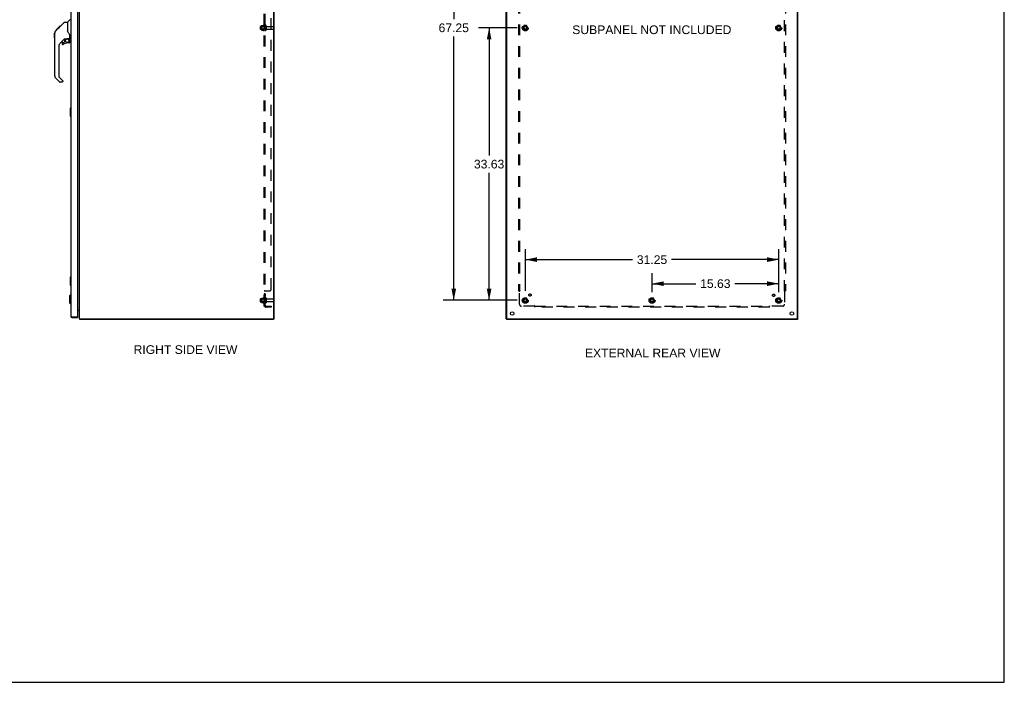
# Model space of a CAD drawing. Header units: inches. Extents: x 0 to 243, y 0 to 157.
# Tile 8 of 9: x 121 to 243, y 0 to 82. Entities that reach past the tile are written whole.
import ezdxf

# ---------------------------------------------------------------- set-up
doc = ezdxf.new("R2010")
doc.units = ezdxf.units.IN
doc.header["$LTSCALE"] = 13.357143
doc.header["$MEASUREMENT"] = 0
doc.linetypes.add('HIDDEN', pattern=[0.2, 0.1, -0.1])
doc.layers.get('0').update_dxf_attribs({"linetype": 'CONTINUOUS'})
for name, color, linetype in [('02___PRT_ALL_AXES', 7, 'CONTINUOUS'), ('BENT-SUB-8STUDS', 7, 'CONTINUOUS'), ('DEFAULT_2', 8, 'HIDDEN'), ('DIMENSIONS', 7, 'CONTINUOUS')]:
    doc.layers.add(name, color=color, linetype=linetype)
doc.styles.get("Standard").update_dxf_attribs({"font": 'arial.ttf'})
doc.dimstyles.new('DIMSTYLE_1', dxfattribs={"dimtxt": 1.071429, "dimasz": 1.428571, "dimexe": 0.09, "dimexo": 0.07, "dimgap": 0.0375, "dimtad": 0, "dimtih": 1, "dimtoh": 1, "dimzin": 4, "dimdsep": 46, "dimtxsty": 'Standard', "dimblk": '_FILLED', "dimblk1": '_FILLED', "dimblk2": '_FILLED', "dimcen": 0.09, "dimazin": 1, "dimtfac": 1, "dimtdec": 3, "dimtofl": 0, "dimtmove": 0, "dimatfit": 3, "dimldrblk": '_FILLED', "dimfxl": 1, "dimtolj": 1, "dimtzin": 4, "dimarcsym": 0})

# ---------------------------------------------------------------- blocks, each defined once
blk = doc.blocks.new('_FILLED')
at = {"color": 0, "linetype": 'ByBlock'}
blk.add_solid([(0, 0), (-1, 0.2), (-1, -0.2)], dxfattribs=at)
blk = doc.blocks.new('*D16')
at = {"layer": 'BENT-SUB-8STUDS', "color": 2, "linetype": 'Continuous'}
for p, q in [((182.79, 114.39), (173.67, 114.39)), ((174.96, 114.39), (174.96, 81.83)), ((174.96, 47.14), (174.96, 79.69)), ((182.79, 47.14), (173.67, 47.14))]:
    blk.add_line(p, q, dxfattribs=at)
at = {"layer": 'BENT-SUB-8STUDS', "color": 2, "linetype": 'Continuous', "xscale": 1.4285714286, "yscale": 1.4285714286, "zscale": 1.4285714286}
for p, rotation in [((174.96, 114.39), 90), ((174.96, 47.14), 270)]:
    blk.add_blockref('_FILLED', p, dxfattribs=dict(at, rotation=rotation))
at = {"layer": 'BENT-SUB-8STUDS', "color": 2, "linetype": 'Continuous', "insert": (174.96, 81.3), "char_height": 1.071, "width": 3.744, "attachment_point": 2, "line_spacing_factor": 0.9}
blk.add_mtext('67.25', dxfattribs=at)
blk = doc.blocks.new('*D17')
at = {"layer": 'BENT-SUB-8STUDS', "color": 2, "linetype": 'Continuous'}
for p, q in [((182.79, 80.76), (178.03, 80.76)), ((179.32, 80.76), (179.32, 65.02)), ((179.32, 47.14), (179.32, 62.88)), ((182.79, 47.14), (178.03, 47.14))]:
    blk.add_line(p, q, dxfattribs=at)
at = {"layer": 'BENT-SUB-8STUDS', "color": 2, "linetype": 'Continuous', "xscale": 1.4285714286, "yscale": 1.4285714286, "zscale": 1.4285714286}
for p, rotation in [((179.32, 80.76), 90), ((179.32, 47.14), 270)]:
    blk.add_blockref('_FILLED', p, dxfattribs=dict(at, rotation=rotation))
at = {"layer": 'BENT-SUB-8STUDS', "color": 2, "linetype": 'Continuous', "insert": (179.32, 64.48), "char_height": 1.071, "width": 3.744, "attachment_point": 2, "line_spacing_factor": 0.9}
blk.add_mtext('33.63', dxfattribs=at)
blk = doc.blocks.new('*D18')
at = {"layer": 'BENT-SUB-8STUDS', "color": 2, "linetype": 'Continuous'}
for p, q in [((183.79, 48.32), (183.79, 53.44)), ((215.04, 48.14), (215.04, 53.44)), ((183.79, 52.16), (197, 52.16)), ((215.04, 52.16), (201.82, 52.16))]:
    blk.add_line(p, q, dxfattribs=at)
at = {"layer": 'BENT-SUB-8STUDS', "color": 2, "linetype": 'Continuous', "xscale": 1.4285714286, "yscale": 1.4285714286, "zscale": 1.4285714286, "rotation": 180}
blk.add_blockref('_FILLED', (183.79, 52.16), dxfattribs=at)
at = {"layer": 'BENT-SUB-8STUDS', "color": 2, "linetype": 'Continuous', "xscale": 1.4285714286, "yscale": 1.4285714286, "zscale": 1.4285714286}
blk.add_blockref('_FILLED', (215.04, 52.16), dxfattribs=at)
at = {"layer": 'BENT-SUB-8STUDS', "color": 2, "linetype": 'Continuous', "insert": (199.41, 52.69), "char_height": 1.071, "width": 3.744, "attachment_point": 2, "line_spacing_factor": 0.9}
blk.add_mtext('31.25', dxfattribs=at)
blk = doc.blocks.new('*D19')
at = {"layer": 'BENT-SUB-8STUDS', "color": 2, "linetype": 'Continuous'}
for p, q in [((199.41, 48.14), (199.41, 50.48)), ((215.04, 48.14), (215.04, 50.48)), ((199.41, 49.19), (204.82, 49.19)), ((215.04, 49.19), (209.63, 49.19))]:
    blk.add_line(p, q, dxfattribs=at)
at = {"layer": 'BENT-SUB-8STUDS', "color": 2, "linetype": 'Continuous', "xscale": 1.4285714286, "yscale": 1.4285714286, "zscale": 1.4285714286, "rotation": 180}
blk.add_blockref('_FILLED', (199.41, 49.19), dxfattribs=at)
at = {"layer": 'BENT-SUB-8STUDS', "color": 2, "linetype": 'Continuous', "xscale": 1.4285714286, "yscale": 1.4285714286, "zscale": 1.4285714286}
blk.add_blockref('_FILLED', (215.04, 49.19), dxfattribs=at)
at = {"layer": 'BENT-SUB-8STUDS', "color": 2, "linetype": 'Continuous', "insert": (207.22, 49.73), "char_height": 1.071, "width": 3.744, "attachment_point": 2, "line_spacing_factor": 0.9}
blk.add_mtext('15.63', dxfattribs=at)

msp = doc.modelspace()

# ---------------------------------------------------------------- linework, layer by layer
at = {"color": 7, "linetype": 'Continuous'}
for p, q in [((242.857, 0), (242.857, 157.143)), ((126.284, 80.804), (126.909, 81.428)), ((126.964, 81.451), (127.325, 81.451)), ((127.325, 81.451), (127.325, 80.346)), ((127.331, 81.456), (127.629, 81.754)), ((125.866, 80.384), (126.144, 80.662)), ((125.972, 80.558), (125.975, 80.561)), ((125.972, 80.558), (126.038, 80.558)), ((125.975, 80.561), (126.042, 80.561)), ((125.976, 80.562), (126.385, 80.971)), ((126.043, 80.562), (125.976, 80.562)), ((126.124, 80.643), (126.057, 80.643)), ((126.21, 80.729), (126.143, 80.729)), ((126.144, 80.663), (126.277, 80.796)), ((126.171, 80.689), (126.144, 80.662)), ((126.292, 80.811), (126.226, 80.811)), ((126.284, 80.804), (126.249, 80.768)), ((126.369, 80.888), (126.302, 80.888)), ((126.385, 80.971), (126.387, 80.973)), ((126.452, 80.971), (126.385, 80.971)), ((126.386, 80.972), (126.453, 80.972)), ((126.387, 80.973), (126.454, 80.973)), ((127.345, 80.354), (127.325, 80.409)), ((127.375, 80.286), (127.345, 80.354)), ((125.739, 79.524), (125.739, 80.111)), ((125.751, 74.822), (125.751, 80.107)), ((126.937, 79.389), (126.435, 78.887)), ((126.735, 78.969), (126.887, 78.969)), ((126.896, 78.972), (126.968, 79.044)), ((126.971, 79.379), (126.971, 79.052)), ((127.013, 79.384), (127.101, 79.384)), ((127.279, 79.425), (127.286, 79.425)), ((127.286, 79.425), (127.581, 79.425)), ((127.464, 79.425), (127.543, 79.345)), ((127.536, 79.338), (127.529, 79.331)), ((127.581, 79.206), (127.601, 79.206)), ((127.601, 79.423), (127.601, 79.83)), ((127.601, 78.969), (127.601, 79.206)), ((127.64, 79.384), (127.719, 79.384)), ((126.262, 78.47), (126.262, 74.737)), ((126.656, 78.89), (126.656, 78.771)), ((127.522, 78.89), (127.286, 78.89)), ((126.318, 74.092), (125.866, 74.544)), ((126.285, 74.681), (126.721, 74.246)), ((126.735, 74.212), (126.735, 74.148)), ((126.656, 74.069), (126.374, 74.069)), ((127.659, 70.83), (127.659, 69.86)), ((127.674, 70.845), (127.719, 70.845)), ((127.706, 70.745), (127.706, 69.945)), ((127.674, 69.845), (127.719, 69.845)), ((127.659, 49.997), (127.659, 49.027)), ((127.674, 50.012), (127.719, 50.012)), ((127.706, 49.912), (127.706, 49.112)), ((127.674, 49.012), (127.719, 49.012)), ((127.562, 47.695), (127.68, 47.813)), ((127.562, 47.695), (127.562, 46.829)), ((127.68, 47.813), (127.719, 47.813)), ((127.68, 47.813), (127.68, 46.711)), ((127.562, 46.829), (127.68, 46.711)), ((127.68, 46.711), (127.719, 46.711)), ((127.864, 45.012), (127.864, 45.087)), ((128.529, 45.087), (128.544, 45.087)), ((128.544, 45.087), (128.544, 45.012)), ((128.829, 44.805), (128.85, 44.826)), ((128.85, 44.837), (128.85, 44.762)), ((152.682, 44.837), (152.787, 44.837)), ((152.712, 44.837), (152.712, 44.867)), ((152.724, 44.837), (152.724, 44.762)), ((181.479, 44.837), (181.411, 44.837)), ((181.474, 44.837), (181.474, 44.762)), ((217.343, 44.837), (217.411, 44.837)), ((217.348, 44.837), (217.348, 44.762)), ((0, 0), (242.857, 0))]:
    msp.add_line(p, q, dxfattribs=at)
at = {"color": 3, "linetype": 'Continuous'}
for p, q in [((128.787, 44.837), (128.787, 116.687)), ((152.712, 116.647), (152.712, 44.877)), ((152.787, 116.687), (152.787, 44.837)), ((181.411, 44.837), (181.411, 116.687)), ((181.451, 116.657), (181.451, 44.867)), ((217.371, 44.867), (217.371, 116.657)), ((217.411, 44.837), (217.411, 116.687)), ((127.719, 116.367), (127.719, 45.157)), ((128.544, 116.422), (128.544, 45.102)), ((127.864, 45.087), (128.529, 45.087)), ((127.864, 45.012), (128.544, 45.012)), ((128.544, 45.937), (128.772, 45.937)), ((128.775, 45.918), (128.776, 45.919)), ((128.776, 45.919), (128.778, 45.922)), ((128.787, 44.837), (152.672, 44.837)), ((152.724, 44.762), (128.85, 44.762)), ((217.348, 44.762), (181.474, 44.762)), ((181.481, 44.837), (217.341, 44.837))]:
    msp.add_line(p, q, dxfattribs=at)
at = {"color": 7, "linetype": 'Continuous'}
for points in [[(126.909, 81.428), (126.916, 81.434), (126.925, 81.44), (126.934, 81.445), (126.944, 81.448), (126.954, 81.45), (126.964, 81.451)], [(125.866, 80.384), (125.847, 80.364), (125.821, 80.331), (125.799, 80.295), (125.781, 80.258), (125.767, 80.218), (125.757, 80.178), (125.752, 80.136), (125.751, 80.107)], [(126.249, 80.768), (126.227, 80.746), (126.205, 80.724), (126.171, 80.689)], [(127.548, 80.001), (127.499, 80.071), (127.45, 80.148), (127.409, 80.219), (127.375, 80.286)], [(127.101, 79.384), (127.109, 79.385), (127.118, 79.387), (127.128, 79.39), (127.139, 79.394), (127.153, 79.398), (127.168, 79.404), (127.184, 79.409), (127.202, 79.414), (127.221, 79.418), (127.24, 79.422), (127.26, 79.424), (127.279, 79.425)], [(127.581, 79.206), (127.58, 79.22), (127.579, 79.234), (127.576, 79.248), (127.572, 79.261), (127.567, 79.274), (127.562, 79.287), (127.555, 79.299), (127.547, 79.31), (127.539, 79.321), (127.529, 79.331)], [(127.543, 79.345), (127.543, 79.345), (127.543, 79.345), (127.542, 79.344), (127.541, 79.343), (127.539, 79.341), (127.536, 79.338)], [(127.601, 79.83), (127.6, 79.854), (127.595, 79.889), (127.586, 79.923), (127.574, 79.955), (127.559, 79.984), (127.548, 80.001)], [(127.704, 70.781), (127.705, 70.776), (127.705, 70.77), (127.705, 70.764), (127.706, 70.758), (127.706, 70.751), (127.706, 70.745)], [(127.706, 69.945), (127.706, 69.939), (127.706, 69.933), (127.705, 69.926), (127.705, 69.92), (127.705, 69.915), (127.704, 69.909)], [(127.704, 49.948), (127.705, 49.942), (127.705, 49.936), (127.705, 49.93), (127.706, 49.924), (127.706, 49.918), (127.706, 49.912)], [(127.706, 49.112), (127.706, 49.105), (127.706, 49.099), (127.705, 49.093), (127.705, 49.087), (127.705, 49.081), (127.704, 49.076)]]:
    msp.add_lwpolyline(points, dxfattribs=at)
at = {"color": 3, "linetype": 'Continuous'}
for points in [[(127.719, 45.157), (127.719, 45.154), (127.721, 45.15), (127.722, 45.147), (127.725, 45.144), (127.728, 45.141), (127.732, 45.138), (127.737, 45.134), (127.742, 45.131), (127.748, 45.128), (127.754, 45.125), (127.762, 45.122), (127.769, 45.119), (127.777, 45.115), (127.786, 45.112), (127.795, 45.109), (127.804, 45.106), (127.813, 45.103), (127.823, 45.099)], [(127.823, 45.099), (127.833, 45.096), (127.843, 45.093), (127.864, 45.087)], [(128.772, 45.937), (128.771, 45.936), (128.771, 45.934), (128.771, 45.933), (128.772, 45.931), (128.772, 45.93), (128.773, 45.928), (128.774, 45.926), (128.775, 45.925), (128.776, 45.924), (128.778, 45.922), (128.779, 45.921), (128.78, 45.92), (128.782, 45.918), (128.783, 45.917), (128.784, 45.916), (128.785, 45.914)], [(128.772, 45.911), (128.771, 45.911), (128.771, 45.911), (128.771, 45.912), (128.771, 45.913), (128.772, 45.913), (128.772, 45.914), (128.773, 45.916), (128.774, 45.917), (128.775, 45.918)], [(128.829, 44.805), (128.83, 44.804), (128.831, 44.802), (128.832, 44.8), (128.833, 44.798), (128.834, 44.796), (128.835, 44.793), (128.836, 44.791), (128.837, 44.788), (128.838, 44.786), (128.838, 44.783), (128.84, 44.778)], [(128.84, 44.778), (128.84, 44.776), (128.841, 44.774), (128.841, 44.772), (128.842, 44.77), (128.843, 44.769), (128.844, 44.767), (128.844, 44.766), (128.845, 44.765), (128.846, 44.764), (128.847, 44.763), (128.847, 44.762), (128.848, 44.762), (128.849, 44.762), (128.85, 44.762)]]:
    msp.add_lwpolyline(points, dxfattribs=at)
at = {"color": 7, "linetype": 'Continuous'}
msp.add_circle((127.286, 79.185), 0.217, dxfattribs=at)
for centre, radius, start, end in [((127.345, 81.443), 0.0197, 135, 180), ((127.657, 81.726), 0.0394, 90, 135), ((125.758, 80.111), 0.0197, 110.96309, 180), ((125.758, 79.524), 0.0197, 180, 246.39296), ((126.735, 78.89), 0.0787, 90, 180), ((126.887, 78.98), 0.0118, 270, 315), ((127.013, 79.187), 0.197, 90, 127.44051), ((126.959, 79.052), 0.0118, 315, 360), ((127.522, 78.969), 0.0787, 270, 360), ((127.404, 79.206), 0.197, 0, 45), ((127.581, 79.445), 0.0197, 270, 360), ((127.64, 79.423), 0.0394, 180, 270), ((126.853, 78.47), 0.591, 135, 180), ((126.735, 78.771), 0.0787, 180, 309.5212), ((127.286, 78.102), 0.787, 90, 129.5212), ((126.144, 74.822), 0.394, 180, 225), ((126.341, 74.737), 0.0787, 180, 225), ((126.374, 74.148), 0.0787, 225, 270), ((126.656, 74.148), 0.0787, 270, 360), ((126.688, 74.212), 0.0472, 0, 45), ((127.674, 70.83), 0.015, 90, 180), ((127.704, 70.83), 0.015, 0, 90), ((127.674, 69.86), 0.015, 180, 270), ((127.704, 69.86), 0.015, 270, 360), ((127.674, 49.997), 0.015, 90, 180), ((127.704, 49.997), 0.015, 0, 90), ((127.674, 49.027), 0.015, 180, 270), ((127.704, 49.027), 0.015, 270, 360), ((127.864, 45.157), 0.07, 235.53854, 270)]:
    msp.add_arc(centre, radius, start, end, dxfattribs=at)
at = {"color": 3, "linetype": 'Continuous'}
for centre, radius, start, end in [((127.864, 45.157), 0.145, 180, 270), ((128.529, 45.102), 0.015, 270, 360), ((128.717, 45.867), 0.07, 0, 90), ((128.932, 44.907), 0.145, 208.86846, 224.60138), ((152.672, 44.877), 0.04, 270, 360), ((181.481, 44.867), 0.03, 180, 270), ((217.341, 44.867), 0.03, 270, 360)]:
    msp.add_arc(centre, radius, start, end, dxfattribs=at)
at = {"layer": '02___PRT_ALL_AXES', "color": 8, "linetype": 'HIDDEN'}
for p, q in [((151.117, 80.945), (151.712, 80.945)), ((151.117, 80.579), (151.712, 80.579)), ((151.517, 81.118), (151.517, 80.406)), ((151.587, 81.012), (151.587, 81.096)), ((151.712, 81.012), (151.587, 81.012)), ((151.587, 81.012), (151.587, 80.512)), ((151.712, 80.512), (151.587, 80.512)), ((151.587, 80.428), (151.587, 80.512)), ((151.712, 81.012), (151.712, 80.512)), ((151.88, 80.928), (152.682, 80.928)), ((151.88, 80.596), (152.682, 80.596)), ((151.517, 47.493), (151.517, 46.781)), ((151.712, 47.932), (151.587, 47.932)), ((151.587, 47.932), (151.587, 47.615)), ((151.712, 47.896), (151.587, 47.896)), ((151.712, 47.651), (151.587, 47.651)), ((151.712, 47.615), (151.587, 47.615)), ((151.587, 47.387), (151.587, 47.471)), ((151.712, 47.387), (151.587, 47.387)), ((151.587, 47.387), (151.587, 46.887)), ((151.712, 47.932), (151.712, 47.615)), ((151.712, 47.387), (151.712, 46.887)), ((151.117, 47.32), (151.712, 47.32)), ((151.117, 46.954), (151.712, 46.954)), ((151.712, 46.887), (151.587, 46.887)), ((151.587, 46.803), (151.587, 46.887)), ((151.88, 47.303), (152.682, 47.303)), ((151.88, 46.971), (152.682, 46.971))]:
    msp.add_line(p, q, dxfattribs=at)
for centre, radius in [((183.786, 80.762), 0.372), ((183.786, 80.762), 0.356), ((183.786, 80.762), 0.25), ((183.786, 80.762), 0.183), ((215.036, 80.762), 0.372), ((215.036, 80.762), 0.356), ((215.036, 80.762), 0.25), ((215.036, 80.762), 0.183), ((183.786, 47.137), 0.372), ((183.786, 47.137), 0.356), ((183.786, 47.137), 0.25), ((184.366, 47.792), 0.141), ((199.411, 47.137), 0.372), ((199.411, 47.137), 0.356), ((199.411, 47.137), 0.25), ((214.417, 47.755), 0.141), ((215.036, 47.137), 0.372), ((215.036, 47.137), 0.356), ((215.036, 47.137), 0.25), ((183.786, 47.137), 0.183), ((199.411, 47.137), 0.183), ((215.036, 47.137), 0.183)]:
    msp.add_circle(centre, radius, dxfattribs=at)
at = {"layer": '02___PRT_ALL_AXES', "color": 3, "linetype": 'Continuous'}
for centre in [(182.161, 45.509), (216.661, 45.509)]:
    msp.add_circle(centre, 0.219, dxfattribs=at)
at = {"layer": '02___PRT_ALL_AXES', "color": 8, "linetype": 'HIDDEN'}
for centre, radius, start, end in [((152.117, 80.762), 0.698, 149.33687, 156.03207), ((152.117, 80.762), 0.698, 203.96793, 210.66313), ((151.549, 81.096), 0.0384, 0, 145.55034), ((151.549, 80.428), 0.0384, 214.44966, 360), ((152.117, 47.137), 0.698, 149.33687, 156.03207), ((151.549, 47.471), 0.0384, 0, 145.55034), ((152.117, 47.137), 0.698, 203.96793, 210.66313), ((151.549, 46.803), 0.0384, 214.44966, 360)]:
    msp.add_arc(centre, radius, start, end, dxfattribs=at)
at = {"layer": 'DEFAULT_2', "color": 8, "linetype": 'HIDDEN'}
for p, q in [((151.587, 46.418), (151.587, 115.105)), ((151.712, 46.418), (151.712, 115.105)), ((152.462, 48.543), (152.462, 112.98)), ((182.942, 113.23), (182.942, 48.293)), ((183.067, 113.23), (183.067, 48.293)), ((215.755, 48.293), (215.755, 113.23)), ((215.88, 113.23), (215.88, 48.293)), ((151.087, 80.915), (151.087, 80.609)), ((151.251, 81.017), (151.251, 80.506)), ((151.271, 80.945), (151.251, 80.965)), ((151.271, 80.578), (151.251, 80.558)), ((151.262, 81.039), (151.489, 81.039)), ((151.262, 80.484), (151.489, 80.484)), ((151.567, 80.945), (151.271, 80.945)), ((151.271, 80.945), (151.271, 80.578)), ((151.567, 80.578), (151.271, 80.578)), ((151.567, 80.945), (151.587, 80.965)), ((151.567, 80.945), (151.567, 80.578)), ((151.567, 80.578), (151.587, 80.558)), ((151.818, 81.026), (151.818, 80.497)), ((183.623, 81.034), (183.468, 80.767)), ((183.468, 80.757), (183.623, 80.489)), ((183.94, 81.039), (183.631, 81.039)), ((183.94, 80.484), (183.631, 80.484)), ((184.103, 80.767), (183.949, 81.034)), ((183.949, 80.489), (184.103, 80.757)), ((214.873, 81.034), (214.718, 80.767)), ((214.718, 80.757), (214.873, 80.489)), ((215.19, 81.039), (214.881, 81.039)), ((215.19, 80.484), (214.881, 80.484)), ((215.353, 80.767), (215.199, 81.034)), ((215.199, 80.489), (215.353, 80.757)), ((151.251, 47.392), (151.251, 46.881)), ((151.262, 47.414), (151.489, 47.414)), ((151.587, 48.259), (151.587, 48.258)), ((151.712, 48.258), (151.587, 48.258)), ((151.613, 48.279), (151.61, 48.278)), ((151.639, 48.291), (151.637, 48.29)), ((151.641, 48.293), (152.212, 48.293)), ((151.818, 47.401), (151.818, 46.872)), ((182.942, 48.293), (183.108, 48.293)), ((183.048, 48.276), (183.055, 48.269)), ((183.067, 46.668), (183.067, 48.258)), ((183.623, 47.409), (183.468, 47.142)), ((183.94, 47.414), (183.631, 47.414)), ((184.103, 47.142), (183.949, 47.409)), ((199.248, 47.409), (199.093, 47.142)), ((199.565, 47.414), (199.256, 47.414)), ((199.728, 47.142), (199.574, 47.409)), ((214.873, 47.409), (214.718, 47.142)), ((215.19, 47.414), (214.881, 47.414)), ((215.353, 47.142), (215.199, 47.409)), ((215.714, 48.293), (215.88, 48.293)), ((215.755, 48.258), (215.755, 46.668)), ((151.087, 47.29), (151.087, 46.984)), ((151.271, 47.32), (151.251, 47.34)), ((151.271, 46.953), (151.251, 46.933)), ((151.262, 46.859), (151.489, 46.859)), ((151.567, 47.32), (151.271, 47.32)), ((151.271, 47.32), (151.271, 46.953)), ((151.567, 46.953), (151.271, 46.953)), ((151.567, 47.32), (151.587, 47.34)), ((151.567, 47.32), (151.567, 46.953)), ((151.567, 46.953), (151.587, 46.933)), ((151.712, 46.418), (151.587, 46.418)), ((151.641, 46.379), (151.737, 46.459)), ((151.716, 46.441), (151.716, 46.441)), ((151.824, 46.418), (152.462, 46.418)), ((152.462, 46.293), (151.824, 46.293)), ((152.462, 46.418), (152.462, 46.293)), ((184.907, 46.418), (183.317, 46.418)), ((183.468, 47.132), (183.623, 46.864)), ((183.94, 46.859), (183.631, 46.859)), ((183.949, 46.864), (184.103, 47.132)), ((184.942, 46.293), (184.942, 46.459)), ((184.942, 46.418), (213.88, 46.418)), ((213.88, 46.293), (184.942, 46.293)), ((199.093, 47.132), (199.248, 46.864)), ((199.565, 46.859), (199.256, 46.859)), ((199.574, 46.864), (199.728, 47.132)), ((213.88, 46.293), (213.88, 46.459)), ((213.897, 46.399), (213.903, 46.406)), ((215.505, 46.418), (213.915, 46.418)), ((214.718, 47.132), (214.873, 46.864)), ((215.19, 46.859), (214.881, 46.859)), ((215.199, 46.864), (215.353, 47.132))]:
    msp.add_line(p, q, dxfattribs=at)
for points in [[(151.61, 48.278), (151.606, 48.276), (151.603, 48.274), (151.6, 48.273), (151.597, 48.271), (151.595, 48.269), (151.592, 48.268), (151.59, 48.266), (151.589, 48.264), (151.588, 48.262), (151.587, 48.261), (151.587, 48.259), (151.587, 48.258)], [(151.597, 48.271), (151.595, 48.269), (151.592, 48.268), (151.59, 48.266)], [(151.641, 48.293), (151.639, 48.291), (151.637, 48.29), (151.634, 48.288), (151.631, 48.287), (151.627, 48.285), (151.624, 48.284), (151.62, 48.282), (151.613, 48.279)], [(151.726, 48.273), (151.723, 48.271), (151.721, 48.269), (151.719, 48.268), (151.717, 48.266), (151.715, 48.265), (151.714, 48.263), (151.713, 48.262), (151.713, 48.26), (151.712, 48.259), (151.712, 48.258)], [(151.719, 48.268), (151.717, 48.266), (151.715, 48.265), (151.714, 48.263), (151.713, 48.262), (151.713, 48.26), (151.712, 48.259), (151.712, 48.258)], [(151.737, 48.293), (151.738, 48.291), (151.738, 48.289), (151.738, 48.288), (151.738, 48.286), (151.737, 48.285), (151.737, 48.283), (151.736, 48.282), (151.735, 48.28), (151.733, 48.279), (151.732, 48.277), (151.73, 48.276), (151.728, 48.275), (151.726, 48.273)], [(151.732, 48.277), (151.73, 48.276), (151.728, 48.275)], [(151.737, 48.293), (151.738, 48.291), (151.738, 48.289), (151.738, 48.288), (151.738, 48.286), (151.737, 48.285), (151.737, 48.283), (151.736, 48.282), (151.735, 48.28)], [(183.029, 48.293), (183.031, 48.291), (183.033, 48.29), (183.035, 48.288), (183.037, 48.287), (183.039, 48.285), (183.04, 48.284), (183.042, 48.282), (183.044, 48.281), (183.045, 48.279), (183.047, 48.278), (183.048, 48.276)], [(183.055, 48.269), (183.057, 48.268), (183.059, 48.266), (183.06, 48.264), (183.062, 48.262), (183.064, 48.261), (183.066, 48.259), (183.067, 48.258)], [(183.086, 48.271), (183.082, 48.268), (183.079, 48.266), (183.077, 48.265), (183.075, 48.263), (183.073, 48.262), (183.071, 48.26), (183.069, 48.259), (183.067, 48.258)], [(183.108, 48.293), (183.107, 48.291), (183.107, 48.289), (183.106, 48.288), (183.105, 48.286), (183.104, 48.285), (183.102, 48.283), (183.101, 48.282), (183.1, 48.28), (183.098, 48.279), (183.096, 48.277), (183.095, 48.276), (183.093, 48.275), (183.091, 48.273), (183.089, 48.272), (183.086, 48.271)], [(215.714, 48.293), (215.714, 48.291), (215.715, 48.289), (215.716, 48.288), (215.717, 48.286), (215.718, 48.285), (215.719, 48.283), (215.721, 48.282), (215.722, 48.28), (215.724, 48.279), (215.725, 48.277), (215.727, 48.276), (215.729, 48.275), (215.731, 48.273), (215.733, 48.272), (215.735, 48.271), (215.74, 48.268)], [(215.74, 48.268), (215.742, 48.266), (215.745, 48.265), (215.747, 48.263), (215.749, 48.262), (215.751, 48.26), (215.753, 48.259), (215.755, 48.258)], [(215.773, 48.276), (215.767, 48.269), (215.765, 48.268), (215.763, 48.266), (215.761, 48.264), (215.759, 48.262), (215.758, 48.261), (215.756, 48.259), (215.755, 48.258)], [(215.793, 48.293), (215.791, 48.291), (215.789, 48.29), (215.787, 48.288), (215.785, 48.287), (215.783, 48.285), (215.781, 48.284), (215.78, 48.282), (215.778, 48.281), (215.776, 48.279), (215.775, 48.278), (215.773, 48.276)], [(151.617, 46.395), (151.61, 46.398), (151.606, 46.399), (151.603, 46.401), (151.6, 46.402), (151.597, 46.404), (151.595, 46.406), (151.592, 46.408), (151.59, 46.409), (151.589, 46.411), (151.588, 46.413), (151.587, 46.415), (151.587, 46.417), (151.587, 46.418)], [(151.641, 46.379), (151.639, 46.382), (151.637, 46.384), (151.634, 46.386), (151.631, 46.388), (151.627, 46.39), (151.624, 46.391), (151.62, 46.393), (151.617, 46.395)], [(151.716, 46.441), (151.716, 46.441), (151.716, 46.441), (151.716, 46.441), (151.715, 46.44), (151.715, 46.44), (151.714, 46.44), (151.714, 46.44), (151.713, 46.439), (151.713, 46.439), (151.712, 46.439), (151.712, 46.438), (151.711, 46.438), (151.71, 46.438), (151.71, 46.437), (151.709, 46.437), (151.708, 46.437), (151.708, 46.436), (151.707, 46.436), (151.706, 46.436), (151.706, 46.435), (151.705, 46.435), (151.704, 46.434), (151.703, 46.434), (151.703, 46.434), (151.702, 46.433), (151.701, 46.433), (151.7, 46.433), (151.7, 46.432), (151.699, 46.432), (151.698, 46.432), (151.697, 46.431), (151.696, 46.431), (151.696, 46.431), (151.695, 46.43), (151.694, 46.43), (151.693, 46.429), (151.692, 46.429), (151.691, 46.429), (151.69, 46.428), (151.689, 46.428), (151.688, 46.428), (151.687, 46.427), (151.686, 46.427), (151.685, 46.426), (151.684, 46.426), (151.683, 46.426), (151.682, 46.425), (151.681, 46.425), (151.68, 46.425), (151.679, 46.424), (151.678, 46.424), (151.677, 46.424), (151.675, 46.423), (151.674, 46.423), (151.673, 46.423), (151.672, 46.422), (151.671, 46.422), (151.67, 46.422), (151.669, 46.421), (151.668, 46.421), (151.667, 46.421), (151.666, 46.421), (151.665, 46.42), (151.664, 46.42), (151.663, 46.42), (151.662, 46.42), (151.661, 46.419), (151.66, 46.419), (151.659, 46.419), (151.658, 46.419), (151.657, 46.419), (151.657, 46.419), (151.656, 46.418), (151.655, 46.418), (151.654, 46.418), (151.654, 46.418), (151.653, 46.418), (151.653, 46.418), (151.652, 46.418), (151.652, 46.418)], [(151.652, 46.418), (151.652, 46.418), (151.652, 46.418), (151.652, 46.418), (151.653, 46.418), (151.653, 46.418), (151.653, 46.418), (151.654, 46.418), (151.654, 46.418), (151.655, 46.418), (151.656, 46.418)], [(151.73, 46.445), (151.726, 46.442), (151.725, 46.439), (151.723, 46.437), (151.721, 46.435), (151.719, 46.433), (151.717, 46.43), (151.715, 46.428), (151.714, 46.426), (151.713, 46.424), (151.713, 46.422), (151.712, 46.42), (151.712, 46.418)], [(151.712, 46.438), (151.713, 46.438), (151.713, 46.439), (151.713, 46.439), (151.714, 46.439), (151.714, 46.44), (151.715, 46.44), (151.715, 46.44), (151.715, 46.441), (151.716, 46.441), (151.716, 46.441), (151.716, 46.441)], [(151.737, 46.459), (151.738, 46.458), (151.738, 46.457), (151.738, 46.457), (151.738, 46.456), (151.737, 46.455), (151.737, 46.453), (151.736, 46.452), (151.735, 46.451), (151.733, 46.449), (151.732, 46.447), (151.73, 46.445)], [(184.917, 46.433), (184.915, 46.43), (184.914, 46.428), (184.913, 46.426), (184.911, 46.424), (184.91, 46.422), (184.908, 46.42), (184.907, 46.418)], [(184.925, 46.399), (184.919, 46.406), (184.917, 46.408), (184.915, 46.409), (184.913, 46.411), (184.911, 46.413), (184.91, 46.415), (184.908, 46.417), (184.907, 46.418)], [(184.942, 46.459), (184.94, 46.458), (184.939, 46.457), (184.937, 46.457), (184.935, 46.456), (184.934, 46.455), (184.932, 46.453), (184.931, 46.452), (184.929, 46.451), (184.928, 46.449), (184.926, 46.447), (184.925, 46.445), (184.924, 46.444), (184.922, 46.442), (184.921, 46.439), (184.92, 46.437), (184.917, 46.433)], [(184.942, 46.379), (184.941, 46.382), (184.939, 46.384), (184.937, 46.386), (184.936, 46.388), (184.934, 46.39), (184.933, 46.391), (184.931, 46.393), (184.93, 46.395), (184.928, 46.396), (184.927, 46.398), (184.925, 46.399)], [(213.88, 46.459), (213.881, 46.458), (213.883, 46.457), (213.885, 46.457), (213.886, 46.456), (213.888, 46.455), (213.889, 46.453), (213.891, 46.452), (213.892, 46.451), (213.894, 46.449), (213.895, 46.447), (213.897, 46.445), (213.898, 46.444), (213.899, 46.442), (213.901, 46.439), (213.902, 46.437)], [(213.88, 46.379), (213.881, 46.382), (213.883, 46.384), (213.884, 46.386), (213.886, 46.388), (213.887, 46.39), (213.889, 46.391), (213.891, 46.393), (213.892, 46.395), (213.894, 46.396), (213.895, 46.398), (213.897, 46.399)], [(213.902, 46.437), (213.905, 46.433), (213.906, 46.43), (213.908, 46.428), (213.909, 46.426), (213.911, 46.424), (213.912, 46.422), (213.914, 46.42), (213.915, 46.418)], [(213.903, 46.406), (213.905, 46.408), (213.907, 46.409), (213.909, 46.411), (213.91, 46.413), (213.912, 46.415), (213.914, 46.417), (213.915, 46.418)]]:
    msp.add_lwpolyline(points, dxfattribs=at)
for centre, radius in [((183.786, 80.762), 0.318), ((183.786, 80.762), 0.204), ((183.786, 80.762), 0.183), ((183.786, 80.762), 0.183), ((183.786, 80.762), 0.166), ((215.036, 80.762), 0.318), ((215.036, 80.762), 0.204), ((215.036, 80.762), 0.183), ((215.036, 80.762), 0.183), ((215.036, 80.762), 0.166), ((183.786, 47.137), 0.318), ((199.411, 47.137), 0.318), ((215.036, 47.137), 0.318), ((183.786, 47.137), 0.204), ((183.786, 47.137), 0.183), ((183.786, 47.137), 0.183), ((183.786, 47.137), 0.166), ((199.411, 47.137), 0.204), ((199.411, 47.137), 0.183), ((199.411, 47.137), 0.183), ((199.411, 47.137), 0.166), ((215.036, 47.137), 0.204), ((215.036, 47.137), 0.183), ((215.036, 47.137), 0.183), ((215.036, 47.137), 0.166)]:
    msp.add_circle(centre, radius, dxfattribs=at)
for centre, radius, start, end in [((151.117, 80.915), 0.03, 90, 180), ((151.117, 80.609), 0.03, 180, 270), ((151.392, 81.017), 0.141, 174.79195, 180), ((151.392, 80.506), 0.141, 180, 185.20805), ((151.262, 81.029), 0.01, 90, 174.80617), ((151.262, 80.494), 0.01, 185.19383, 270), ((151.47, 81.049), 0.01, 270, 336.03207), ((151.47, 80.474), 0.01, 23.96793, 90), ((151.765, 81.026), 0.053, 0, 180), ((151.765, 80.497), 0.053, 180, 360), ((151.88, 80.99), 0.0625, 180, 270), ((151.88, 80.533), 0.0625, 90, 180), ((152.682, 80.898), 0.03, 0, 90), ((152.682, 80.626), 0.03, 270, 360), ((183.477, 80.762), 0.01, 150.01268, 209.98829), ((183.631, 81.029), 0.01, 90.01235, 149.98915), ((183.631, 80.494), 0.01, 210.01204, 269.98872), ((183.94, 81.029), 0.01, 30.01204, 89.98872), ((183.94, 80.494), 0.01, 270.01235, 329.98915), ((184.095, 80.762), 0.01, 330.01268, 29.98829), ((214.727, 80.762), 0.01, 150.01268, 209.98829), ((214.881, 81.029), 0.01, 90.01235, 149.98915), ((214.881, 80.494), 0.01, 210.01204, 269.98872), ((215.19, 81.029), 0.01, 30.01204, 89.98872), ((215.19, 80.494), 0.01, 270.01235, 329.98915), ((215.345, 80.762), 0.01, 330.01268, 29.98829), ((151.392, 47.392), 0.141, 174.79195, 180), ((151.262, 47.404), 0.01, 90, 174.80617), ((151.47, 47.424), 0.01, 270, 336.03207), ((151.765, 47.401), 0.053, 0, 180), ((151.88, 47.365), 0.0625, 180, 270), ((152.212, 48.543), 0.25, 270, 360), ((183.631, 47.404), 0.01, 90.01235, 149.98915), ((183.94, 47.404), 0.01, 30.01204, 89.98872), ((199.256, 47.404), 0.01, 90.01235, 149.98915), ((199.565, 47.404), 0.01, 30.01204, 89.98872), ((214.881, 47.404), 0.01, 90.01235, 149.98915), ((215.19, 47.404), 0.01, 30.01204, 89.98872), ((151.117, 47.29), 0.03, 90, 180), ((151.117, 46.984), 0.03, 180, 270), ((151.392, 46.881), 0.141, 180, 185.20805), ((151.262, 46.869), 0.01, 185.19383, 270), ((151.47, 46.849), 0.01, 23.96793, 90), ((151.824, 46.53), 0.237, 180, 270), ((151.765, 46.872), 0.053, 180, 360), ((151.824, 46.53), 0.112, 180, 270), ((151.88, 46.908), 0.0625, 90, 180), ((152.682, 47.273), 0.03, 0, 90), ((152.682, 47.001), 0.03, 270, 360), ((183.317, 46.668), 0.25, 180, 270), ((183.477, 47.137), 0.01, 150.01268, 209.98829), ((183.631, 46.869), 0.01, 210.01204, 269.98872), ((183.94, 46.869), 0.01, 270.01235, 329.98915), ((184.095, 47.137), 0.01, 330.01268, 29.98829), ((199.102, 47.137), 0.01, 150.01268, 209.98829), ((199.256, 46.869), 0.01, 210.01204, 269.98872), ((199.565, 46.869), 0.01, 270.01235, 329.98915), ((199.72, 47.137), 0.01, 330.01268, 29.98829), ((214.727, 47.137), 0.01, 150.01268, 209.98829), ((214.881, 46.869), 0.01, 210.01204, 269.98872), ((215.19, 46.869), 0.01, 270.01235, 329.98915), ((215.345, 47.137), 0.01, 330.01268, 29.98829), ((215.505, 46.668), 0.25, 270, 360)]:
    msp.add_arc(centre, radius, start, end, dxfattribs=at)

# ---------------------------------------------------------------- texts
at = {"layer": 'DIMENSIONS', "color": 2, "linetype": 'Continuous', "char_height": 1.07143, "attachment_point": 2, "line_spacing_factor": 0.9}
for s, insert, width in [('SUBPANEL NOT INCLUDED', (199.386, 81.06), 19.59241), ('RIGHT SIDE VIEW', (141.878, 41.591), 12.77748), ('EXTERNAL REAR VIEW', (199.496, 41.169), 16.68083)]:
    msp.add_mtext(s, dxfattribs=dict(at, insert=insert, width=width))

# ---------------------------------------------------------------- dimensions: what is measured, and where the dimension line sits
at = {"layer": 'BENT-SUB-8STUDS', "color": 2, "linetype": 'Continuous'}
for base, p1, p2, angle, picture, middle in [((174.959, 47.137), (182.856, 114.387), (182.856, 47.137), 270, '*D16', (174.955, 80.756)), ((179.318829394, 80.761746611), (182.855852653, 47.136746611), (182.855852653, 80.761746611), 90, '*D17', (179.31655971, 63.943273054)), ((183.786, 52.156), (215.036, 48.067), (183.786, 48.25), 180, '*D18', (199.413, 52.15))]:
    dim = msp.add_linear_dim(base=base, p1=p1, p2=p2, angle=angle, dimstyle='DIMSTYLE_1', dxfattribs=at)
    dim.commit()
    dim.dimension.update_dxf_attribs({"geometry": picture, "text_midpoint": middle, "dimtype": 160})
dim = msp.add_linear_dim(base=(215.035852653, 49.19271178), p1=(199.410852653, 50.548426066), p2=(215.035852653, 50.548426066), dimstyle='DIMSTYLE_1', dxfattribs=at)
dim.commit()
dim.dimension.update_dxf_attribs({"geometry": '*D19', "text_midpoint": (207.268877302, 49.186737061), "dimtype": 160})

doc.saveas('drawing.dxf')
